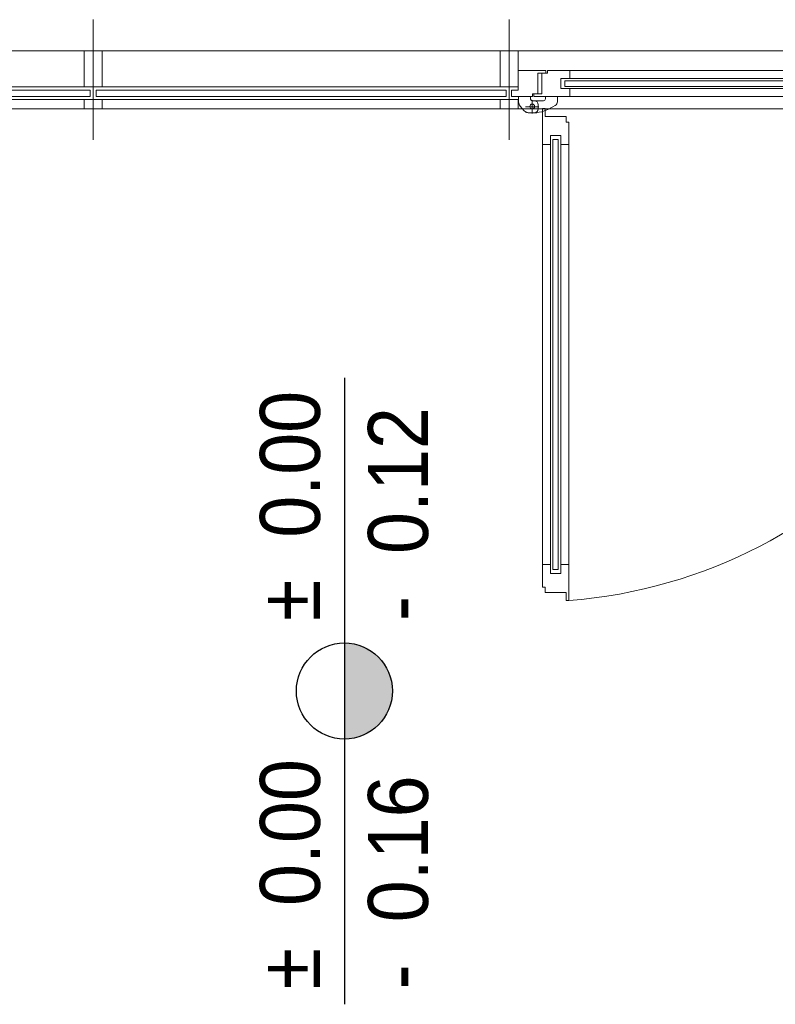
# Model space of a CAD drawing. Header units: metres. Extents: x -27 to 222, y 3 to 231.
# Tile 40 of 46: x 184.94 to 186.83, y 126.52 to 128.98. Entities that reach past the tile are written whole.
import ezdxf

# ---------------------------------------------------------------- set-up
doc = ezdxf.new("R2010")
doc.units = ezdxf.units.M
doc.layers.add('A_Raster', color=8, linetype='Continuous', lineweight=13)
doc.layers.add('Grundriss', color=7, linetype='Continuous', lineweight=13)
doc.styles.add('Style-Arial', font='arial.ttf')

# ---------------------------------------------------------------- blocks, each defined once
blk = doc.blocks.new('*U1712')
at = {"layer": 'Grundriss', "lineweight": 13}
for p, q in [((-0.5493, 0.0725), (0.4455, 0.0725)), ((-0.5493, -0.0175), (0.4455, -0.0175)), ((-0.549, -0.0495), (0.4455, -0.0495)), ((-0.549, -0.0725), (0.4455, -0.0725))]:
    blk.add_line(p, q, dxfattribs=at)
at = {"layer": 'Grundriss', "flags": 128}
blk.add_lwpolyline([(-0.5646, -0.0255), (0.4605, -0.0255), (0.4605, -0.0415), (-0.5646, -0.0415), (-0.5646, -0.0255)], close=True, dxfattribs=at)
blk = doc.blocks.new('*U1713')
at = {"layer": 'A_Raster', "lineweight": 13}
blk.add_line((-0.0001, 0.15), (-0.0001, -0.15), dxfattribs=at)
at = {"layer": 'Grundriss', "flags": 128}
for points in [[(-0.0226, 0.0722), (0.0224, 0.0722), (0.0224, -0.0178), (-0.0226, -0.0178), (-0.0226, 0.0722)], [(0.0226, -0.0498), (-0.0226, -0.0498), (-0.0226, -0.0728), (0.0226, -0.0728), (0.0226, -0.0498)]]:
    blk.add_lwpolyline(points, close=True, dxfattribs=at)
blk = doc.blocks.new('*U1714')
at = {"layer": 'Grundriss', "lineweight": 13}
for p, q in [((-0.4931, 0.0725), (0.5016, 0.0725)), ((-0.4931, -0.0175), (0.5016, -0.0175)), ((-0.4929, -0.0495), (0.5016, -0.0495)), ((-0.4929, -0.0725), (0.5016, -0.0725))]:
    blk.add_line(p, q, dxfattribs=at)
at = {"layer": 'Grundriss', "extrusion": (0, 0, -1), "flags": 128}
blk.add_lwpolyline([(0.5085, -0.0255), (-0.5166, -0.0255), (-0.5166, -0.0415), (0.5085, -0.0415), (0.5085, -0.0255)], close=True, dxfattribs=at)
blk = doc.blocks.new('*U1715')
at = {"layer": 'A_Raster', "lineweight": 13}
blk.add_line((-0.0001, 0.15), (-0.0001, -0.15), dxfattribs=at)
at = {"layer": 'Grundriss', "flags": 128}
for points in [[(-0.0226, 0.0722), (0.0224, 0.0722), (0.0224, -0.0178), (-0.0226, -0.0178), (-0.0226, 0.0722)], [(0.0226, -0.0498), (-0.0226, -0.0498), (-0.0226, -0.0728), (0.0226, -0.0728), (0.0226, -0.0498)]]:
    blk.add_lwpolyline(points, close=True, dxfattribs=at)
blk = doc.blocks.new('*U1717')
at = {"layer": 'Grundriss', "lineweight": 13}
for p, q in [((-0.4643, 0.0325), (0.5855, 0.0325)), ((0.5855, 0.0125), (-0.4643, 0.0125)), ((-0.4643, -0.0125), (0.5855, -0.0125)), ((0.5855, -0.0325), (-0.4643, -0.0325))]:
    blk.add_line(p, q, dxfattribs=at)
at = {"layer": 'Grundriss', "flags": 128}
blk.add_lwpolyline([(-0.4768, 0.0065), (0.598, 0.0065), (0.598, -0.0074), (-0.4768, -0.0074), (-0.4768, 0.0065)], close=True, dxfattribs=at)
blk = doc.blocks.new('*U1716')
at = {"layer": 'Grundriss', "flags": 128}
for points in [[(-0.5343, 0.0259), (-0.5203, 0.0259), (-0.5203, 0.0325), (-0.4643, 0.0325), (-0.4643, 0.0125), (-0.4868, 0.0125), (-0.4868, -0.0125), (-0.4643, -0.0125), (-0.4643, -0.0325), (-0.5543, -0.0325), (-0.5543, -0.0259), (-0.5343, -0.0259), (-0.5343, 0.0259)], [(0.6555, -0.0259), (0.6415, -0.0259), (0.6415, -0.0325), (0.5855, -0.0325), (0.5855, -0.0125), (0.608, -0.0125), (0.608, 0.0125), (0.5855, 0.0125), (0.5855, 0.0325), (0.6755, 0.0325), (0.6755, 0.0259), (0.6555, 0.0259), (0.6555, -0.0259)]]:
    blk.add_lwpolyline(points, close=True, dxfattribs=at)
at = {"layer": 'Grundriss', "lineweight": 13}
blk.add_blockref('*U1717', (0, 0), dxfattribs=at)
blk = doc.blocks.new('*U1718')
at = {"layer": 'Grundriss', "lineweight": 13}
for p, q in [((-0.0145, 0.0124), (-0.0145, -0.0215)), ((0.0021, -0.0045), (-0.031, -0.0045))]:
    blk.add_line(p, q, dxfattribs=at)
at = {"layer": 'Grundriss', "lineweight": 13, "flags": 128}
for points in [[(-0.0224, -0.0195), (-0.0237, -0.0194), (-0.025, -0.0193), (-0.0264, -0.019), (-0.0277, -0.0186), (-0.0289, -0.0181), (-0.0301, -0.0175), (-0.0313, -0.0168), (-0.0324, -0.016), (-0.0343, -0.0142), (-0.0444, -0.003), (-0.0444, -0.003), (-0.0451, -0.0022), (-0.0458, -0.0012), (-0.0464, -0.0002), (-0.047, 0.0009), (-0.0475, 0.0019), (-0.0478, 0.0031), (-0.0481, 0.0042), (-0.0484, 0.0054), (-0.0485, 0.0077), (-0.0485, 0.0215), (-0.0445, 0.0215), (-0.0445, 0.021), (-0.0225, 0.021), (-0.0225, 0.0215), (-0.0185, 0.0215), (-0.0185, 0.0155), (-0.0185, 0.0155), (-0.0185, 0.0148), (-0.0183, 0.0141), (-0.018, 0.0133), (-0.0176, 0.0126), (-0.0171, 0.012), (-0.0164, 0.0115), (-0.0157, 0.011), (-0.015, 0.0108), (-0.0135, 0.0105)], [(-0.0195, -0.0195), (-0.0224, -0.0195)]]:
    blk.add_lwpolyline(points, dxfattribs=at)
for points in [[(-0.0195, -0.0195), (-0.0029, -0.0195, 0.1035), (0.0425, -0.0011, 0.298), (0.0485, 0.0081), (0.0485, 0.0215), (0.0445, 0.0215), (0.0445, 0.021), (0.0315, 0.021), (0.0225, 0.021), (0.0225, 0.0215), (0.0185, 0.0215), (0.0185, 0.0155, -0.4142), (0.0135, 0.0105), (-0.0135, 0.0105)], [(-0.0095, 0.0105, -0.4142), (0.0005, 0.0005), (0.0005, -0.0095, -0.4142), (-0.0095, -0.0195), (-0.0145, -0.0195)]]:
    blk.add_lwpolyline(points, format="xyb", dxfattribs=at)
at = {"layer": 'Grundriss', "lineweight": 13}
blk.add_circle((-0.0145, -0.0035), 0.006, dxfattribs=at)
blk = doc.blocks.new('*U1720')
at = {"layer": 'Grundriss', "lineweight": 13}
for p, q in [((-0.4643, 0.0325), (0.5855, 0.0325)), ((0.5855, 0.0125), (-0.4643, 0.0125)), ((-0.4643, -0.0125), (0.5855, -0.0125)), ((0.5855, -0.0325), (-0.4643, -0.0325))]:
    blk.add_line(p, q, dxfattribs=at)
at = {"layer": 'Grundriss', "lineweight": 13, "flags": 128}
blk.add_lwpolyline([(-0.4768, 0.0065), (0.598, 0.0065), (0.598, -0.0074), (-0.4768, -0.0074), (-0.4768, 0.0065)], close=True, dxfattribs=at)
blk = doc.blocks.new('*U1719')
at = {"layer": 'Grundriss', "lineweight": 13, "flags": 128}
for points in [[(-0.5343, 0.0259), (-0.5203, 0.0259), (-0.5203, 0.0325), (-0.4643, 0.0325), (-0.4643, 0.0125), (-0.4868, 0.0125), (-0.4868, -0.0125), (-0.4643, -0.0125), (-0.4643, -0.0325), (-0.5543, -0.0325), (-0.5543, -0.0259), (-0.5343, -0.0259), (-0.5343, 0.0259)], [(0.6555, -0.0259), (0.6415, -0.0259), (0.6415, -0.0325), (0.5855, -0.0325), (0.5855, -0.0125), (0.608, -0.0125), (0.608, 0.0125), (0.5855, 0.0125), (0.5855, 0.0325), (0.6755, 0.0325), (0.6755, 0.0259), (0.6555, 0.0259), (0.6555, -0.0259)]]:
    blk.add_lwpolyline(points, close=True, dxfattribs=at)
at = {"layer": 'Grundriss', "lineweight": 13}
blk.add_blockref('*U1720', (0, 0), dxfattribs=at)
blk = doc.blocks.new('*U1710')
at = {"layer": 'Grundriss'}
blk.add_line((-1.2544, 0.5032), (1.2545, 0.5032), dxfattribs=at)
at = {"layer": 'Grundriss', "flags": 128}
blk.add_lwpolyline([(-1.2546, 0.5992), (-1.1848, 0.5992), (-1.1848, 0.5926), (-1.2048, 0.5926), (-1.2048, 0.5408), (-1.2188, 0.5408), (-1.2188, 0.5342), (-1.2705, 0.5342), (-1.2705, 0.5502), (-1.2546, 0.5502), (-1.2546, 0.5992)], close=True, dxfattribs=at)
at = {"layer": 'Grundriss'}
blk.add_ellipse((-1.2298, 0.499), major_axis=(1.2491, 0), ratio=0.983982, start_param=4.794003, end_param=6.364773, dxfattribs=at)
for name, p in [('*U1713', (-2.3168, 0.576)), ('*U1715', (-1.277, 0.576)), ('*U1712', (-2.7849, 0.5757)), ('*U1716', (-0.6605, 0.5667))]:
    blk.add_blockref(name, p, dxfattribs=at)
at = {"layer": 'Grundriss', "extrusion": (0, 0, -1)}
blk.add_blockref('*U1714', (1.7928, 0.5757), dxfattribs=at)
at = {"layer": 'Grundriss', "lineweight": 13}
blk.add_blockref('*U1718', (-1.2046, 0.5127), dxfattribs=at)
at = {"layer": 'Grundriss', "lineweight": 13, "rotation": 270}
blk.add_blockref('*U1719', (-1.1605, -0.0505), dxfattribs=at)
blk = doc.blocks.new('*U1709')
at = {"layer": 'Grundriss'}
blk.add_line((1.2545, 0.6482), (-1.2546, 0.6482), dxfattribs=at)
blk.add_blockref('*U1710', (0, 0), dxfattribs=at)
blk = doc.blocks.new('*U2305')
at = {"layer": 'Grundriss', "lineweight": 13}
for p, q in [((-0.5493, 0.0725), (0.4455, 0.0725)), ((-0.5493, -0.0175), (0.4455, -0.0175)), ((-0.549, -0.0495), (0.4455, -0.0495)), ((-0.549, -0.0725), (0.4455, -0.0725))]:
    blk.add_line(p, q, dxfattribs=at)
at = {"layer": 'Grundriss', "flags": 128}
blk.add_lwpolyline([(-0.5646, -0.0255), (0.4605, -0.0255), (0.4605, -0.0415), (-0.5646, -0.0415), (-0.5646, -0.0255)], close=True, dxfattribs=at)
blk = doc.blocks.new('*U2306')
at = {"layer": 'A_Raster', "lineweight": 13}
blk.add_line((-0.0001, 0.15), (-0.0001, -0.15), dxfattribs=at)
at = {"layer": 'Grundriss', "flags": 128}
for points in [[(-0.0226, 0.0722), (0.0224, 0.0722), (0.0224, -0.0178), (-0.0226, -0.0178), (-0.0226, 0.0722)], [(0.0226, -0.0498), (-0.0226, -0.0498), (-0.0226, -0.0728), (0.0226, -0.0728), (0.0226, -0.0498)]]:
    blk.add_lwpolyline(points, close=True, dxfattribs=at)
blk = doc.blocks.new('*U2307')
at = {"layer": 'Grundriss', "lineweight": 13}
for p, q in [((-0.4931, 0.0725), (0.5016, 0.0725)), ((-0.4931, -0.0175), (0.5016, -0.0175)), ((-0.4929, -0.0495), (0.5016, -0.0495)), ((-0.4929, -0.0725), (0.5016, -0.0725))]:
    blk.add_line(p, q, dxfattribs=at)
at = {"layer": 'Grundriss', "extrusion": (0, 0, -1), "flags": 128}
blk.add_lwpolyline([(0.5085, -0.0255), (-0.5166, -0.0255), (-0.5166, -0.0415), (0.5085, -0.0415), (0.5085, -0.0255)], close=True, dxfattribs=at)
blk = doc.blocks.new('*U2308')
at = {"layer": 'A_Raster', "lineweight": 13}
blk.add_line((-0.0001, 0.15), (-0.0001, -0.15), dxfattribs=at)
at = {"layer": 'Grundriss', "flags": 128}
for points in [[(-0.0226, 0.0722), (0.0224, 0.0722), (0.0224, -0.0178), (-0.0226, -0.0178), (-0.0226, 0.0722)], [(0.0226, -0.0498), (-0.0226, -0.0498), (-0.0226, -0.0728), (0.0226, -0.0728), (0.0226, -0.0498)]]:
    blk.add_lwpolyline(points, close=True, dxfattribs=at)
blk = doc.blocks.new('*U2310')
at = {"layer": 'Grundriss', "lineweight": 13}
for p, q in [((-0.4643, 0.0325), (0.5855, 0.0325)), ((0.5855, 0.0125), (-0.4643, 0.0125)), ((-0.4643, -0.0125), (0.5855, -0.0125)), ((0.5855, -0.0325), (-0.4643, -0.0325))]:
    blk.add_line(p, q, dxfattribs=at)
at = {"layer": 'Grundriss', "flags": 128}
blk.add_lwpolyline([(-0.4768, 0.0065), (0.598, 0.0065), (0.598, -0.0074), (-0.4768, -0.0074), (-0.4768, 0.0065)], close=True, dxfattribs=at)
blk = doc.blocks.new('*U2309')
at = {"layer": 'Grundriss', "flags": 128}
for points in [[(-0.5343, 0.0259), (-0.5203, 0.0259), (-0.5203, 0.0325), (-0.4643, 0.0325), (-0.4643, 0.0125), (-0.4868, 0.0125), (-0.4868, -0.0125), (-0.4643, -0.0125), (-0.4643, -0.0325), (-0.5543, -0.0325), (-0.5543, -0.0259), (-0.5343, -0.0259), (-0.5343, 0.0259)], [(0.6555, -0.0259), (0.6415, -0.0259), (0.6415, -0.0325), (0.5855, -0.0325), (0.5855, -0.0125), (0.608, -0.0125), (0.608, 0.0125), (0.5855, 0.0125), (0.5855, 0.0325), (0.6755, 0.0325), (0.6755, 0.0259), (0.6555, 0.0259), (0.6555, -0.0259)]]:
    blk.add_lwpolyline(points, close=True, dxfattribs=at)
at = {"layer": 'Grundriss', "lineweight": 13}
blk.add_blockref('*U2310', (0, 0), dxfattribs=at)
blk = doc.blocks.new('*U2311')
at = {"layer": 'Grundriss', "lineweight": 13}
for p, q in [((-0.0145, 0.0124), (-0.0145, -0.0215)), ((0.0021, -0.0045), (-0.031, -0.0045))]:
    blk.add_line(p, q, dxfattribs=at)
at = {"layer": 'Grundriss', "lineweight": 13, "flags": 128}
for points in [[(-0.0224, -0.0195), (-0.0237, -0.0194), (-0.025, -0.0193), (-0.0264, -0.019), (-0.0277, -0.0186), (-0.0289, -0.0181), (-0.0301, -0.0175), (-0.0313, -0.0168), (-0.0324, -0.016), (-0.0343, -0.0142), (-0.0444, -0.003), (-0.0444, -0.003), (-0.0451, -0.0022), (-0.0458, -0.0012), (-0.0464, -0.0002), (-0.047, 0.0009), (-0.0475, 0.0019), (-0.0478, 0.0031), (-0.0481, 0.0042), (-0.0484, 0.0054), (-0.0485, 0.0077), (-0.0485, 0.0215), (-0.0445, 0.0215), (-0.0445, 0.021), (-0.0225, 0.021), (-0.0225, 0.0215), (-0.0185, 0.0215), (-0.0185, 0.0155), (-0.0185, 0.0155), (-0.0185, 0.0148), (-0.0183, 0.0141), (-0.018, 0.0133), (-0.0176, 0.0126), (-0.0171, 0.012), (-0.0164, 0.0115), (-0.0157, 0.011), (-0.015, 0.0108), (-0.0135, 0.0105)], [(-0.0195, -0.0195), (-0.0224, -0.0195)]]:
    blk.add_lwpolyline(points, dxfattribs=at)
for points in [[(-0.0195, -0.0195), (-0.0029, -0.0195, 0.1035), (0.0425, -0.0011, 0.298), (0.0485, 0.0081), (0.0485, 0.0215), (0.0445, 0.0215), (0.0445, 0.021), (0.0315, 0.021), (0.0225, 0.021), (0.0225, 0.0215), (0.0185, 0.0215), (0.0185, 0.0155, -0.4142), (0.0135, 0.0105), (-0.0135, 0.0105)], [(-0.0095, 0.0105, -0.4142), (0.0005, 0.0005), (0.0005, -0.0095, -0.4142), (-0.0095, -0.0195), (-0.0145, -0.0195)]]:
    blk.add_lwpolyline(points, format="xyb", dxfattribs=at)
at = {"layer": 'Grundriss', "lineweight": 13}
blk.add_circle((-0.0145, -0.0035), 0.006, dxfattribs=at)
blk = doc.blocks.new('*U2313')
at = {"layer": 'Grundriss', "lineweight": 13}
for p, q in [((-0.4643, 0.0325), (0.5855, 0.0325)), ((0.5855, 0.0125), (-0.4643, 0.0125)), ((-0.4643, -0.0125), (0.5855, -0.0125)), ((0.5855, -0.0325), (-0.4643, -0.0325))]:
    blk.add_line(p, q, dxfattribs=at)
at = {"layer": 'Grundriss', "lineweight": 13, "flags": 128}
blk.add_lwpolyline([(-0.4768, 0.0065), (0.598, 0.0065), (0.598, -0.0074), (-0.4768, -0.0074), (-0.4768, 0.0065)], close=True, dxfattribs=at)
blk = doc.blocks.new('*U2312')
at = {"layer": 'Grundriss', "lineweight": 13, "flags": 128}
for points in [[(-0.5343, 0.0259), (-0.5203, 0.0259), (-0.5203, 0.0325), (-0.4643, 0.0325), (-0.4643, 0.0125), (-0.4868, 0.0125), (-0.4868, -0.0125), (-0.4643, -0.0125), (-0.4643, -0.0325), (-0.5543, -0.0325), (-0.5543, -0.0259), (-0.5343, -0.0259), (-0.5343, 0.0259)], [(0.6555, -0.0259), (0.6415, -0.0259), (0.6415, -0.0325), (0.5855, -0.0325), (0.5855, -0.0125), (0.608, -0.0125), (0.608, 0.0125), (0.5855, 0.0125), (0.5855, 0.0325), (0.6755, 0.0325), (0.6755, 0.0259), (0.6555, 0.0259), (0.6555, -0.0259)]]:
    blk.add_lwpolyline(points, close=True, dxfattribs=at)
at = {"layer": 'Grundriss', "lineweight": 13}
blk.add_blockref('*U2313', (0, 0), dxfattribs=at)
blk = doc.blocks.new('*U2303')
at = {"layer": 'Grundriss'}
blk.add_line((-1.2544, 0.5032), (1.2545, 0.5032), dxfattribs=at)
at = {"layer": 'Grundriss', "flags": 128}
blk.add_lwpolyline([(-1.2546, 0.5992), (-1.1848, 0.5992), (-1.1848, 0.5926), (-1.2048, 0.5926), (-1.2048, 0.5408), (-1.2188, 0.5408), (-1.2188, 0.5342), (-1.2705, 0.5342), (-1.2705, 0.5502), (-1.2546, 0.5502), (-1.2546, 0.5992)], close=True, dxfattribs=at)
at = {"layer": 'Grundriss'}
blk.add_ellipse((-1.2298, 0.499), major_axis=(1.2491, 0), ratio=0.983982, start_param=4.794003, end_param=6.364773, dxfattribs=at)
for name, p in [('*U2306', (-2.3168, 0.576)), ('*U2308', (-1.277, 0.576)), ('*U2305', (-2.7849, 0.5757)), ('*U2309', (-0.6605, 0.5667))]:
    blk.add_blockref(name, p, dxfattribs=at)
at = {"layer": 'Grundriss', "extrusion": (0, 0, -1)}
blk.add_blockref('*U2307', (1.7928, 0.5757), dxfattribs=at)
at = {"layer": 'Grundriss', "lineweight": 13}
blk.add_blockref('*U2311', (-1.2046, 0.5127), dxfattribs=at)
at = {"layer": 'Grundriss', "lineweight": 13, "rotation": 270}
blk.add_blockref('*U2312', (-1.1605, -0.0505), dxfattribs=at)
blk = doc.blocks.new('*U2302')
at = {"layer": 'Grundriss'}
blk.add_line((1.2545, 0.6482), (-1.2546, 0.6482), dxfattribs=at)
blk.add_blockref('*U2303', (0, 0), dxfattribs=at)
blk = doc.blocks.new('*U2338')
at = {"layer": 'Grundriss', "lineweight": 13}
for p, q in [((-0.5493, 0.0725), (0.4455, 0.0725)), ((-0.5493, -0.0175), (0.4455, -0.0175)), ((-0.549, -0.0495), (0.4455, -0.0495)), ((-0.549, -0.0725), (0.4455, -0.0725))]:
    blk.add_line(p, q, dxfattribs=at)
at = {"layer": 'Grundriss', "flags": 128}
blk.add_lwpolyline([(-0.5646, -0.0255), (0.4605, -0.0255), (0.4605, -0.0415), (-0.5646, -0.0415), (-0.5646, -0.0255)], close=True, dxfattribs=at)
blk = doc.blocks.new('*U2339')
at = {"layer": 'A_Raster', "lineweight": 13}
blk.add_line((-0.0001, 0.15), (-0.0001, -0.15), dxfattribs=at)
at = {"layer": 'Grundriss', "flags": 128}
for points in [[(-0.0226, 0.0722), (0.0224, 0.0722), (0.0224, -0.0178), (-0.0226, -0.0178), (-0.0226, 0.0722)], [(0.0226, -0.0498), (-0.0226, -0.0498), (-0.0226, -0.0728), (0.0226, -0.0728), (0.0226, -0.0498)]]:
    blk.add_lwpolyline(points, close=True, dxfattribs=at)
blk = doc.blocks.new('*U2340')
at = {"layer": 'Grundriss', "lineweight": 13}
for p, q in [((-0.4931, 0.0725), (0.5016, 0.0725)), ((-0.4931, -0.0175), (0.5016, -0.0175)), ((-0.4929, -0.0495), (0.5016, -0.0495)), ((-0.4929, -0.0725), (0.5016, -0.0725))]:
    blk.add_line(p, q, dxfattribs=at)
at = {"layer": 'Grundriss', "extrusion": (0, 0, -1), "flags": 128}
blk.add_lwpolyline([(0.5085, -0.0255), (-0.5166, -0.0255), (-0.5166, -0.0415), (0.5085, -0.0415), (0.5085, -0.0255)], close=True, dxfattribs=at)
blk = doc.blocks.new('*U2341')
at = {"layer": 'A_Raster', "lineweight": 13}
blk.add_line((-0.0001, 0.15), (-0.0001, -0.15), dxfattribs=at)
at = {"layer": 'Grundriss', "flags": 128}
for points in [[(-0.0226, 0.0722), (0.0224, 0.0722), (0.0224, -0.0178), (-0.0226, -0.0178), (-0.0226, 0.0722)], [(0.0226, -0.0498), (-0.0226, -0.0498), (-0.0226, -0.0728), (0.0226, -0.0728), (0.0226, -0.0498)]]:
    blk.add_lwpolyline(points, close=True, dxfattribs=at)
blk = doc.blocks.new('*U2343')
at = {"layer": 'Grundriss', "lineweight": 13}
for p, q in [((-0.4643, 0.0325), (0.5855, 0.0325)), ((0.5855, 0.0125), (-0.4643, 0.0125)), ((-0.4643, -0.0125), (0.5855, -0.0125)), ((0.5855, -0.0325), (-0.4643, -0.0325))]:
    blk.add_line(p, q, dxfattribs=at)
at = {"layer": 'Grundriss', "flags": 128}
blk.add_lwpolyline([(-0.4768, 0.0065), (0.598, 0.0065), (0.598, -0.0074), (-0.4768, -0.0074), (-0.4768, 0.0065)], close=True, dxfattribs=at)
blk = doc.blocks.new('*U2342')
at = {"layer": 'Grundriss', "flags": 128}
for points in [[(-0.5343, 0.0259), (-0.5203, 0.0259), (-0.5203, 0.0325), (-0.4643, 0.0325), (-0.4643, 0.0125), (-0.4868, 0.0125), (-0.4868, -0.0125), (-0.4643, -0.0125), (-0.4643, -0.0325), (-0.5543, -0.0325), (-0.5543, -0.0259), (-0.5343, -0.0259), (-0.5343, 0.0259)], [(0.6555, -0.0259), (0.6415, -0.0259), (0.6415, -0.0325), (0.5855, -0.0325), (0.5855, -0.0125), (0.608, -0.0125), (0.608, 0.0125), (0.5855, 0.0125), (0.5855, 0.0325), (0.6755, 0.0325), (0.6755, 0.0259), (0.6555, 0.0259), (0.6555, -0.0259)]]:
    blk.add_lwpolyline(points, close=True, dxfattribs=at)
at = {"layer": 'Grundriss', "lineweight": 13}
blk.add_blockref('*U2343', (0, 0), dxfattribs=at)
blk = doc.blocks.new('*U2344')
at = {"layer": 'Grundriss', "lineweight": 13}
for p, q in [((-0.0145, 0.0124), (-0.0145, -0.0215)), ((0.0021, -0.0045), (-0.031, -0.0045))]:
    blk.add_line(p, q, dxfattribs=at)
at = {"layer": 'Grundriss', "lineweight": 13, "flags": 128}
for points in [[(-0.0224, -0.0195), (-0.0237, -0.0194), (-0.025, -0.0193), (-0.0264, -0.019), (-0.0277, -0.0186), (-0.0289, -0.0181), (-0.0301, -0.0175), (-0.0313, -0.0168), (-0.0324, -0.016), (-0.0343, -0.0142), (-0.0444, -0.003), (-0.0444, -0.003), (-0.0451, -0.0022), (-0.0458, -0.0012), (-0.0464, -0.0002), (-0.047, 0.0009), (-0.0475, 0.0019), (-0.0478, 0.0031), (-0.0481, 0.0042), (-0.0484, 0.0054), (-0.0485, 0.0077), (-0.0485, 0.0215), (-0.0445, 0.0215), (-0.0445, 0.021), (-0.0225, 0.021), (-0.0225, 0.0215), (-0.0185, 0.0215), (-0.0185, 0.0155), (-0.0185, 0.0155), (-0.0185, 0.0148), (-0.0183, 0.0141), (-0.018, 0.0133), (-0.0176, 0.0126), (-0.0171, 0.012), (-0.0164, 0.0115), (-0.0157, 0.011), (-0.015, 0.0108), (-0.0135, 0.0105)], [(-0.0195, -0.0195), (-0.0224, -0.0195)]]:
    blk.add_lwpolyline(points, dxfattribs=at)
for points in [[(-0.0195, -0.0195), (-0.0029, -0.0195, 0.1035), (0.0425, -0.0011, 0.298), (0.0485, 0.0081), (0.0485, 0.0215), (0.0445, 0.0215), (0.0445, 0.021), (0.0315, 0.021), (0.0225, 0.021), (0.0225, 0.0215), (0.0185, 0.0215), (0.0185, 0.0155, -0.4142), (0.0135, 0.0105), (-0.0135, 0.0105)], [(-0.0095, 0.0105, -0.4142), (0.0005, 0.0005), (0.0005, -0.0095, -0.4142), (-0.0095, -0.0195), (-0.0145, -0.0195)]]:
    blk.add_lwpolyline(points, format="xyb", dxfattribs=at)
at = {"layer": 'Grundriss', "lineweight": 13}
blk.add_circle((-0.0145, -0.0035), 0.006, dxfattribs=at)
blk = doc.blocks.new('*U2346')
at = {"layer": 'Grundriss', "lineweight": 13}
for p, q in [((-0.4643, 0.0325), (0.5855, 0.0325)), ((0.5855, 0.0125), (-0.4643, 0.0125)), ((-0.4643, -0.0125), (0.5855, -0.0125)), ((0.5855, -0.0325), (-0.4643, -0.0325))]:
    blk.add_line(p, q, dxfattribs=at)
at = {"layer": 'Grundriss', "lineweight": 13, "flags": 128}
blk.add_lwpolyline([(-0.4768, 0.0065), (0.598, 0.0065), (0.598, -0.0074), (-0.4768, -0.0074), (-0.4768, 0.0065)], close=True, dxfattribs=at)
blk = doc.blocks.new('*U2345')
at = {"layer": 'Grundriss', "lineweight": 13, "flags": 128}
for points in [[(-0.5343, 0.0259), (-0.5203, 0.0259), (-0.5203, 0.0325), (-0.4643, 0.0325), (-0.4643, 0.0125), (-0.4868, 0.0125), (-0.4868, -0.0125), (-0.4643, -0.0125), (-0.4643, -0.0325), (-0.5543, -0.0325), (-0.5543, -0.0259), (-0.5343, -0.0259), (-0.5343, 0.0259)], [(0.6555, -0.0259), (0.6415, -0.0259), (0.6415, -0.0325), (0.5855, -0.0325), (0.5855, -0.0125), (0.608, -0.0125), (0.608, 0.0125), (0.5855, 0.0125), (0.5855, 0.0325), (0.6755, 0.0325), (0.6755, 0.0259), (0.6555, 0.0259), (0.6555, -0.0259)]]:
    blk.add_lwpolyline(points, close=True, dxfattribs=at)
at = {"layer": 'Grundriss', "lineweight": 13}
blk.add_blockref('*U2346', (0, 0), dxfattribs=at)
blk = doc.blocks.new('*U2336')
at = {"layer": 'Grundriss'}
blk.add_line((-1.2544, 0.5032), (1.2545, 0.5032), dxfattribs=at)
at = {"layer": 'Grundriss', "flags": 128}
blk.add_lwpolyline([(-1.2546, 0.5992), (-1.1848, 0.5992), (-1.1848, 0.5926), (-1.2048, 0.5926), (-1.2048, 0.5408), (-1.2188, 0.5408), (-1.2188, 0.5342), (-1.2705, 0.5342), (-1.2705, 0.5502), (-1.2546, 0.5502), (-1.2546, 0.5992)], close=True, dxfattribs=at)
at = {"layer": 'Grundriss'}
blk.add_ellipse((-1.2298, 0.499), major_axis=(1.2491, 0), ratio=0.983982, start_param=4.794003, end_param=6.364773, dxfattribs=at)
for name, p in [('*U2339', (-2.3168, 0.576)), ('*U2341', (-1.277, 0.576)), ('*U2338', (-2.7849, 0.5757)), ('*U2342', (-0.6605, 0.5667))]:
    blk.add_blockref(name, p, dxfattribs=at)
at = {"layer": 'Grundriss', "extrusion": (0, 0, -1)}
blk.add_blockref('*U2340', (1.7928, 0.5757), dxfattribs=at)
at = {"layer": 'Grundriss', "lineweight": 13}
blk.add_blockref('*U2344', (-1.2046, 0.5127), dxfattribs=at)
at = {"layer": 'Grundriss', "lineweight": 13, "rotation": 270}
blk.add_blockref('*U2345', (-1.1605, -0.0505), dxfattribs=at)
blk = doc.blocks.new('*U2335')
at = {"layer": 'Grundriss'}
blk.add_line((1.2545, 0.6482), (-1.2546, 0.6482), dxfattribs=at)
blk.add_blockref('*U2336', (0, 0), dxfattribs=at)

msp = doc.modelspace()

# ---------------------------------------------------------------- hatches: boundary and pattern name
at = {"layer": 'Grundriss', "lineweight": 13}
msp.add_hatch(color=256, dxfattribs=at).paths.add_polyline_path([(185.7489, 127.18, 0.999974), (185.7489, 127.42)])

# ---------------------------------------------------------------- linework, layer by layer
at = {"layer": 'Grundriss', "lineweight": 25}
msp.add_line((185.7489, 128.083), (185.7489, 126.517), dxfattribs=at)
msp.add_circle((185.7489, 127.3), 0.12, dxfattribs=at)

# ---------------------------------------------------------------- block references
at = {"layer": 'Grundriss'}
for name in ['*U1709', '*U2302', '*U2335']:
    msp.add_blockref(name, (187.4375, 128.2518), dxfattribs=at)

# ---------------------------------------------------------------- texts
at = {"layer": 'Grundriss', "lineweight": 13, "char_height": 0.15, "attachment_point": 4, "rotation": 90, "line_spacing_factor": 1.08, "style": 'Style-Arial'}
for s, insert in [('\\H1x;\\W0.9;±  0.00\\P-  0.12', (185.7489, 127.4748)), ('\\H1x;\\W0.9;±  0.00\\P-  0.16', (185.7489, 126.5544))]:
    msp.add_mtext(s, dxfattribs=dict(at, insert=insert))

doc.saveas('drawing.dxf')
